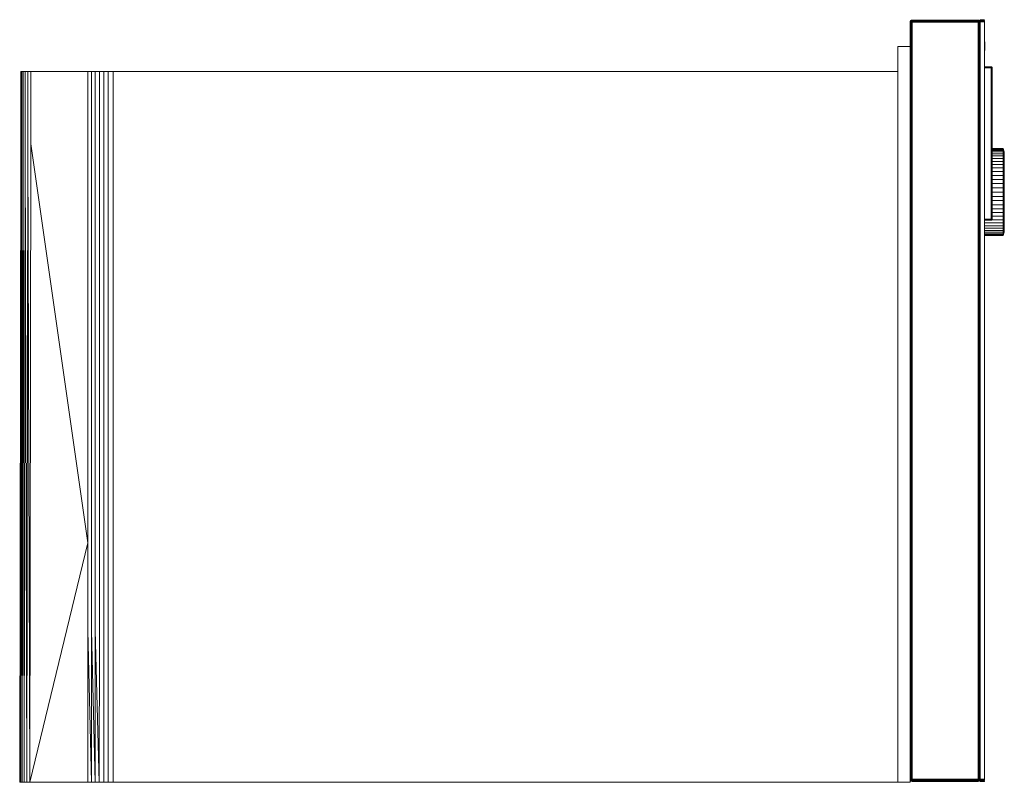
# Model space of a CAD drawing. Header units: millimetres. Extents: x 0 to 2546, y -589 to 456.
# Tile 4 of 4: x 1958 to 2546, y 0 to 456. Entities that reach past the tile are written whole.
import ezdxf

# ---------------------------------------------------------------- set-up
doc = ezdxf.new("R2010")
doc.units = ezdxf.units.MM
doc.layers.add('GM451720_dwg', color=8, linetype='Continuous', lineweight=9)

# ---------------------------------------------------------------- blocks, each defined once
blk = doc.blocks.new('GM451720_dwg-300031-Zachód')
at = {"color": 8, "lineweight": 9}
for p, q in [((532.23, 454.4), (532.31, 454.96)), ((532.31, 454.96), (532.23, 454.4)), ((532.23, 454.4), (532.39, 454.92)), ((532.23, 454.4), (532.39, 454.92)), ((532.23, 1.86), (532.23, 454.4)), ((532.23, 454.4), (532.31, 454.4)), ((532.31, 454.96), (532.55, 455.37)), ((532.55, 455.37), (532.31, 454.96)), ((532.31, 454.96), (532.59, 455.33)), ((532.31, 454.96), (532.59, 455.33)), ((532.39, 454.92), (532.31, 454.96)), ((532.31, 454.96), (532.39, 454.92)), ((532.31, 454.4), (532.39, 454.92)), ((532.39, 454.92), (532.31, 454.4)), ((532.31, 454.4), (532.59, 454.84)), ((532.31, 454.4), (532.59, 454.84)), ((532.31, 454.4), (532.55, 454.4)), ((532.31, 454.4), (532.31, 1.86)), ((532.39, 454.92), (532.59, 455.33)), ((532.59, 455.33), (532.39, 454.92)), ((532.39, 454.92), (532.71, 455.21)), ((532.39, 454.92), (532.71, 455.21)), ((532.59, 454.84), (532.39, 454.92)), ((532.39, 454.92), (532.59, 454.84)), ((532.95, 455.61), (532.55, 455.37)), ((532.55, 455.37), (532.95, 455.61)), ((532.55, 455.37), (532.59, 455.33)), ((532.59, 455.33), (532.55, 455.37)), ((532.59, 454.84), (532.55, 454.4)), ((532.55, 454.4), (532.59, 454.84)), ((532.55, 454.4), (532.95, 454.4)), ((532.55, 454.4), (532.55, 1.86)), ((532.95, 455.61), (532.59, 455.33)), ((532.95, 455.61), (532.59, 455.33)), ((532.99, 455.53), (532.59, 455.33)), ((532.59, 455.33), (532.99, 455.53)), ((532.59, 455.33), (532.71, 455.21)), ((532.71, 455.21), (532.59, 455.33)), ((532.71, 455.21), (532.59, 454.84)), ((532.59, 454.84), (532.71, 455.21)), ((532.59, 454.84), (532.99, 454.92)), ((532.99, 454.92), (532.59, 454.84)), ((532.95, 454.4), (532.59, 454.84)), ((532.95, 454.4), (532.59, 454.84)), ((532.99, 455.53), (532.71, 455.21)), ((532.99, 455.53), (532.71, 455.21)), ((533.07, 455.33), (532.71, 455.21)), ((533.07, 455.33), (532.71, 455.21)), ((532.99, 454.92), (532.71, 455.21)), ((532.99, 454.92), (532.71, 455.21)), ((533.52, 455.69), (532.95, 455.61)), ((532.95, 455.61), (533.52, 455.69)), ((532.99, 455.53), (532.95, 455.61)), ((532.95, 455.61), (532.99, 455.53)), ((532.95, 454.4), (532.99, 454.92)), ((532.99, 454.92), (532.95, 454.4)), ((532.95, 454.4), (533.52, 454.4)), ((532.95, 1.86), (532.95, 454.4)), ((533.52, 455.69), (532.99, 455.53)), ((533.52, 455.69), (532.99, 455.53)), ((533.52, 455.61), (532.99, 455.53)), ((532.99, 455.53), (533.52, 455.61)), ((533.07, 455.33), (532.99, 455.53)), ((532.99, 455.53), (533.07, 455.33)), ((532.99, 454.92), (533.07, 455.33)), ((533.07, 455.33), (532.99, 454.92)), ((532.99, 454.92), (533.52, 454.96)), ((533.52, 454.96), (532.99, 454.92)), ((533.52, 454.4), (532.99, 454.92)), ((533.52, 454.4), (532.99, 454.92)), ((533.52, 455.61), (533.07, 455.33)), ((533.52, 455.61), (533.07, 455.33)), ((533.52, 455.37), (533.07, 455.33)), ((533.52, 455.37), (533.07, 455.33)), ((533.52, 454.96), (533.07, 455.33)), ((533.52, 454.96), (533.07, 455.33)), ((533.52, 455.61), (533.52, 455.69)), ((533.52, 455.69), (533.52, 455.61)), ((533.52, 455.69), (572.93, 455.69)), ((572.93, 455.69), (533.52, 455.69)), ((533.52, 455.37), (533.52, 455.61)), ((572.93, 455.61), (533.52, 455.61)), ((533.52, 454.96), (533.52, 455.37)), ((572.93, 455.37), (533.52, 455.37)), ((533.52, 454.4), (533.52, 454.96)), ((533.52, 454.96), (572.93, 454.96)), ((533.52, 454.4), (572.93, 454.4)), ((533.52, 1.86), (533.52, 454.4)), ((572.93, 455.61), (572.93, 455.69)), ((572.93, 455.69), (573.46, 455.53)), ((572.93, 455.69), (573.5, 455.61)), ((573.5, 455.61), (572.93, 455.69)), ((572.93, 455.69), (573.46, 455.53)), ((572.93, 455.69), (572.93, 455.61)), ((572.93, 455.61), (573.38, 455.33)), ((572.93, 455.61), (573.46, 455.53)), ((573.46, 455.53), (572.93, 455.61)), ((572.93, 455.61), (573.38, 455.33)), ((572.93, 455.61), (572.93, 455.37)), ((573.38, 455.33), (572.93, 455.37)), ((572.93, 455.37), (572.93, 454.96)), ((573.38, 455.33), (572.93, 455.37)), ((572.93, 454.96), (573.38, 455.33)), ((572.93, 454.96), (573.38, 455.33)), ((572.93, 454.96), (573.46, 454.92)), ((572.93, 454.96), (572.93, 454.4)), ((573.46, 454.92), (572.93, 454.96)), ((572.93, 454.4), (573.46, 454.92)), ((572.93, 454.4), (573.46, 454.92)), ((572.93, 454.4), (573.5, 454.4)), ((572.93, 454.4), (572.93, 1.86)), ((573.38, 455.33), (573.46, 455.53)), ((573.46, 455.53), (573.38, 455.33)), ((573.74, 455.21), (573.38, 455.33)), ((573.38, 455.33), (573.46, 454.92)), ((573.74, 455.21), (573.38, 455.33)), ((573.46, 454.92), (573.38, 455.33)), ((573.46, 455.53), (573.5, 455.61)), ((573.5, 455.61), (573.46, 455.53)), ((573.46, 455.53), (573.74, 455.21)), ((573.46, 455.53), (573.86, 455.33)), ((573.86, 455.33), (573.46, 455.53)), ((573.46, 455.53), (573.74, 455.21)), ((573.46, 454.92), (573.74, 455.21)), ((573.46, 454.92), (573.74, 455.21)), ((573.46, 454.92), (573.86, 454.84)), ((573.46, 454.92), (573.5, 454.4)), ((573.86, 454.84), (573.46, 454.92)), ((573.5, 454.4), (573.46, 454.92)), ((573.5, 455.61), (573.86, 455.33)), ((573.5, 455.61), (573.9, 455.37)), ((573.9, 455.37), (573.5, 455.61)), ((573.5, 455.61), (573.86, 455.33)), ((573.5, 454.4), (573.86, 454.84)), ((573.5, 454.4), (573.86, 454.84)), ((573.5, 454.4), (573.9, 454.4)), ((573.5, 454.4), (573.5, 1.86)), ((573.86, 455.33), (573.74, 455.21)), ((573.74, 455.21), (573.86, 455.33)), ((573.74, 455.21), (573.86, 454.84)), ((574.06, 454.92), (573.74, 455.21)), ((574.06, 454.92), (573.74, 455.21)), ((573.86, 454.84), (573.74, 455.21)), ((573.9, 455.37), (573.86, 455.33)), ((573.86, 455.33), (573.9, 455.37)), ((574.06, 454.92), (573.86, 455.33)), ((574.14, 454.96), (573.86, 455.33)), ((573.86, 455.33), (574.06, 454.92)), ((574.14, 454.96), (573.86, 455.33)), ((573.86, 454.84), (574.06, 454.92)), ((574.06, 454.92), (573.86, 454.84)), ((573.86, 454.84), (573.9, 454.4)), ((574.14, 454.4), (573.86, 454.84)), ((574.14, 454.4), (573.86, 454.84)), ((573.9, 454.4), (573.86, 454.84)), ((574.14, 454.96), (573.9, 455.37)), ((573.9, 455.37), (574.14, 454.96)), ((573.9, 454.4), (574.14, 454.4)), ((573.9, 454.4), (573.9, 1.86)), ((574.06, 454.92), (574.14, 454.96)), ((574.14, 454.96), (574.06, 454.92)), ((574.14, 454.4), (574.06, 454.92)), ((574.23, 454.4), (574.06, 454.92)), ((574.06, 454.92), (574.14, 454.4)), ((574.23, 454.4), (574.06, 454.92)), ((574.14, 1.86), (574.14, 454.4)), ((574.23, 454.4), (574.14, 454.96)), ((574.14, 454.96), (574.23, 454.4)), ((574.14, 454.4), (574.23, 454.4)), ((574.2, 455.95), (576.68, 455.95)), ((574.2, 455.94), (574.2, 455.95)), ((576.68, 455.95), (574.2, 455.95)), ((574.2, 455.95), (574.2, 455.94)), ((574.2, 455.94), (576.68, 455.94)), ((574.2, 455.91), (574.2, 455.94)), ((576.68, 455.94), (574.2, 455.94)), ((574.2, 455.94), (574.2, 455.91)), ((574.2, 455.91), (576.68, 455.91)), ((574.2, 455.86), (574.2, 455.91)), ((576.68, 455.91), (574.2, 455.91)), ((574.2, 455.91), (574.2, 455.86)), ((574.2, 455.86), (576.68, 455.86)), ((574.2, 455.8), (574.2, 455.86)), ((576.68, 455.86), (574.2, 455.86)), ((574.2, 455.86), (574.2, 455.8)), ((576.68, 455.76), (574.2, 455.76)), ((576.68, 455.76), (574.2, 455.76)), ((576.68, 455.44), (574.2, 455.44)), ((576.68, 455.44), (574.2, 455.44)), ((574.2, 455.21), (574.2, 455.37)), ((574.2, 455.37), (574.2, 455.21)), ((576.68, 455.21), (574.2, 455.21)), ((574.2, 455.04), (574.2, 455.21)), ((574.2, 455.21), (576.68, 455.21)), ((574.2, 455.21), (574.2, 455.04)), ((576.68, 455.04), (574.2, 455.04)), ((574.2, 454.85), (574.2, 455.04)), ((574.2, 455.04), (576.68, 455.04)), ((574.2, 455.04), (574.2, 454.85)), ((576.68, 454.85), (574.2, 454.85)), ((574.2, 454.65), (574.2, 454.85)), ((574.2, 454.85), (576.68, 454.85)), ((574.2, 454.85), (574.2, 454.65)), ((574.2, 454.65), (576.68, 454.65)), ((574.2, 454.65), (574.2, 1.86)), ((576.68, 455.95), (576.68, 455.94)), ((576.68, 455.94), (576.68, 455.95)), ((576.68, 455.94), (576.68, 455.91)), ((576.68, 455.91), (576.68, 455.94)), ((576.68, 455.91), (576.68, 455.86)), ((576.68, 455.86), (576.68, 455.91)), ((576.68, 455.86), (576.68, 455.8)), ((576.68, 455.8), (576.68, 455.86)), ((576.68, 455.37), (576.68, 455.21)), ((576.68, 455.21), (576.68, 455.37)), ((576.68, 455.21), (576.68, 455.04)), ((576.68, 455.04), (576.68, 455.21)), ((576.68, 455.04), (576.68, 454.85)), ((576.68, 454.85), (576.68, 455.04)), ((576.68, 454.85), (576.68, 454.65)), ((576.68, 454.65), (576.68, 454.85)), ((576.68, 454.65), (576.68, 1.86)), ((576.84, 442.6), (576.84, 442.63)), ((576.84, 442.5), (576.84, 442.6)), ((576.84, 442.35), (576.84, 442.5)), ((576.84, 442.13), (576.84, 442.35)), ((576.84, 438.05), (576.84, 442.13)), ((576.8, 437.55), (576.67, 437.55)), ((576.8, 18.48), (576.8, 437.55)), ((576.84, 437.55), (576.8, 437.55)), ((576.84, 437.84), (576.84, 438.05)), ((576.84, 437.68), (576.84, 437.84)), ((576.84, 437.59), (576.84, 437.68)), ((576.84, 437.55), (576.84, 437.59)), ((576.68, 427.78), (580.69, 427.78)), ((580.69, 427.78), (576.68, 427.78)), ((576.68, 427.74), (580.69, 427.74)), ((580.69, 427.74), (576.68, 427.74)), ((580.69, 427.62), (576.68, 427.62)), ((580.69, 427.62), (576.68, 427.62)), ((576.68, 427.41), (580.69, 427.41)), ((580.69, 427.41), (576.68, 427.41)), ((576.68, 427.12), (580.69, 427.12)), ((580.69, 427.78), (580.69, 427.74)), ((580.69, 427.78), (580.98, 427.74)), ((580.98, 427.74), (580.69, 427.78)), ((580.69, 427.74), (580.69, 427.78)), ((580.69, 427.78), (580.96, 427.7)), ((580.69, 427.78), (580.96, 427.7)), ((580.69, 427.74), (580.69, 427.62)), ((580.69, 427.62), (580.69, 427.74)), ((580.69, 427.74), (580.92, 427.6)), ((580.69, 427.74), (580.96, 427.7)), ((580.96, 427.7), (580.69, 427.74)), ((580.69, 427.74), (580.92, 427.6)), ((580.69, 427.41), (580.69, 427.62)), ((580.69, 427.62), (580.69, 427.41)), ((580.92, 427.6), (580.69, 427.62)), ((580.92, 427.6), (580.69, 427.62)), ((580.69, 427.41), (580.92, 427.6)), ((580.69, 427.41), (580.92, 427.6)), ((580.69, 427.12), (580.69, 427.41)), ((580.69, 427.41), (580.69, 427.12)), ((580.69, 427.41), (580.96, 427.39)), ((580.96, 427.39), (580.69, 427.41)), ((580.69, 427.12), (580.96, 427.39)), ((580.69, 427.12), (580.96, 427.39)), ((580.69, 427.12), (580.69, 336.69)), ((580.98, 427.12), (580.69, 427.12)), ((580.92, 427.6), (580.96, 427.7)), ((580.96, 427.7), (580.92, 427.6)), ((581.1, 427.54), (580.92, 427.6)), ((580.92, 427.6), (580.96, 427.39)), ((581.1, 427.54), (580.92, 427.6)), ((580.96, 427.39), (580.92, 427.6)), ((580.96, 427.7), (580.98, 427.74)), ((580.98, 427.74), (580.96, 427.7)), ((580.96, 427.7), (581.1, 427.54)), ((580.96, 427.7), (581.17, 427.6)), ((581.17, 427.6), (580.96, 427.7)), ((580.96, 427.7), (581.1, 427.54)), ((580.96, 427.39), (581.1, 427.54)), ((580.96, 427.39), (581.1, 427.54)), ((580.96, 427.39), (581.17, 427.35)), ((580.96, 427.39), (580.98, 427.12)), ((581.17, 427.35), (580.96, 427.39)), ((580.98, 427.12), (580.96, 427.39)), ((580.98, 427.74), (581.19, 427.62)), ((581.19, 427.62), (580.98, 427.74)), ((580.98, 427.74), (581.17, 427.6)), ((580.98, 427.74), (581.17, 427.6)), ((580.98, 427.12), (581.17, 427.35)), ((580.98, 427.12), (581.17, 427.35)), ((580.98, 427.12), (580.98, 336.69)), ((581.19, 427.12), (580.98, 427.12)), ((581.17, 427.6), (581.1, 427.54)), ((581.1, 427.54), (581.17, 427.6)), ((581.17, 427.35), (581.1, 427.54)), ((581.1, 427.54), (581.17, 427.35)), ((581.27, 427.39), (581.1, 427.54)), ((581.27, 427.39), (581.1, 427.54)), ((581.19, 427.62), (581.17, 427.6)), ((581.17, 427.6), (581.19, 427.62)), ((581.27, 427.39), (581.17, 427.6)), ((581.31, 427.41), (581.17, 427.6)), ((581.17, 427.6), (581.27, 427.39)), ((581.31, 427.41), (581.17, 427.6)), ((581.17, 427.35), (581.27, 427.39)), ((581.27, 427.39), (581.17, 427.35)), ((581.19, 427.12), (581.17, 427.35)), ((581.17, 427.35), (581.19, 427.12)), ((581.31, 427.12), (581.17, 427.35)), ((581.31, 427.12), (581.17, 427.35)), ((581.31, 427.41), (581.19, 427.62)), ((581.19, 427.62), (581.31, 427.41)), ((581.19, 336.69), (581.19, 427.12)), ((581.31, 427.12), (581.19, 427.12)), ((581.27, 427.39), (581.31, 427.41)), ((581.31, 427.41), (581.27, 427.39)), ((581.31, 427.12), (581.27, 427.39)), ((581.35, 427.12), (581.27, 427.39)), ((581.27, 427.39), (581.31, 427.12)), ((581.35, 427.12), (581.27, 427.39)), ((581.35, 427.12), (581.31, 427.41)), ((581.31, 427.41), (581.35, 427.12)), ((581.31, 336.69), (581.31, 427.12)), ((581.35, 427.12), (581.31, 427.12)), ((581.31, 427.12), (581.35, 427.12)), ((587.83, 378.85), (580.69, 378.85)), ((587.83, 378.73), (580.69, 378.73)), ((587.83, 378.73), (580.69, 378.73)), ((587.83, 378.35), (580.69, 378.35)), ((587.83, 377.73), (580.69, 377.73)), ((587.83, 376.87), (580.69, 376.87)), ((587.83, 378.85), (587.83, 378.73)), ((588.57, 376.85), (587.83, 378.85)), ((587.83, 378.73), (587.83, 378.85)), ((587.83, 378.73), (587.83, 378.35)), ((588.57, 376.73), (587.83, 378.73)), ((588.57, 376.73), (587.83, 378.73)), ((587.83, 378.35), (587.83, 378.73)), ((587.83, 378.35), (587.83, 377.73)), ((588.57, 376.39), (587.83, 378.35)), ((588.57, 376.39), (587.83, 378.35)), ((587.83, 377.73), (587.83, 376.87)), ((588.57, 375.82), (587.83, 377.73)), ((588.57, 375.82), (587.83, 377.73)), ((587.83, 376.87), (587.83, 375.78)), ((588.57, 375.02), (587.83, 376.87)), ((588.57, 375.02), (587.83, 376.87)), ((588.57, 376.73), (588.57, 376.85)), ((588.57, 376.85), (588.57, 376.73)), ((588.57, 376.39), (588.57, 376.73)), ((588.57, 376.73), (588.57, 376.39)), ((587.83, 375.78), (580.69, 375.78)), ((587.83, 374.47), (580.69, 374.47)), ((587.83, 372.95), (580.69, 372.95)), ((587.83, 371.24), (580.69, 371.24)), ((587.83, 375.78), (587.83, 374.47)), ((588.57, 374.02), (587.83, 375.78)), ((588.57, 374.02), (587.83, 375.78)), ((588.57, 372.81), (587.83, 374.47)), ((587.83, 374.47), (587.83, 372.95)), ((588.57, 372.81), (587.83, 374.47)), ((587.83, 372.95), (587.83, 371.24)), ((588.57, 371.4), (587.83, 372.95)), ((588.57, 371.4), (587.83, 372.95)), ((587.83, 371.24), (587.83, 369.35)), ((588.57, 369.82), (587.83, 371.24)), ((588.57, 369.82), (587.83, 371.24)), ((588.57, 375.82), (588.57, 376.39)), ((588.57, 376.39), (588.57, 375.82)), ((588.57, 375.02), (588.57, 375.82)), ((588.57, 375.82), (588.57, 375.02)), ((588.57, 374.02), (588.57, 375.02)), ((588.57, 375.02), (588.57, 374.02)), ((588.57, 372.81), (588.57, 374.02)), ((588.57, 374.02), (588.57, 372.81)), ((588.57, 371.4), (588.57, 372.81)), ((588.57, 372.81), (588.57, 371.4)), ((588.57, 369.82), (588.57, 371.4)), ((588.57, 371.4), (588.57, 369.82)), ((587.83, 369.35), (580.69, 369.35)), ((587.83, 367.3), (580.69, 367.3)), ((587.83, 365.11), (580.69, 365.11)), ((588.57, 368.08), (587.83, 369.35)), ((587.83, 369.35), (587.83, 367.3)), ((588.57, 368.08), (587.83, 369.35)), ((587.83, 367.3), (587.83, 365.11)), ((588.57, 366.19), (587.83, 367.3)), ((588.57, 366.19), (587.83, 367.3)), ((587.83, 365.11), (587.83, 362.8)), ((588.57, 364.17), (587.83, 365.11)), ((588.57, 364.17), (587.83, 365.11)), ((588.57, 368.08), (588.57, 369.82)), ((588.57, 369.82), (588.57, 368.08)), ((588.57, 366.19), (588.57, 368.08)), ((588.57, 368.08), (588.57, 366.19)), ((588.57, 364.17), (588.57, 366.19)), ((588.57, 366.19), (588.57, 364.17)), ((587.83, 362.8), (580.69, 362.8)), ((587.83, 360.4), (580.69, 360.4)), ((587.83, 362.8), (587.83, 360.4)), ((588.57, 362.04), (587.83, 362.8)), ((588.57, 362.04), (587.83, 362.8)), ((587.83, 360.4), (587.83, 357.93)), ((588.57, 359.82), (587.83, 360.4)), ((588.57, 359.82), (587.83, 360.4)), ((588.57, 362.04), (588.57, 364.17)), ((588.57, 364.17), (588.57, 362.04)), ((588.57, 359.82), (588.57, 362.04)), ((588.57, 362.04), (588.57, 359.82)), ((588.57, 357.53), (588.57, 359.82)), ((588.57, 359.82), (588.57, 357.53)), ((587.83, 357.93), (580.69, 357.93)), ((587.83, 355.4), (580.69, 355.4)), ((587.83, 357.93), (587.83, 355.4)), ((588.57, 357.53), (587.83, 357.93)), ((588.57, 357.53), (587.83, 357.93)), ((587.83, 355.4), (587.83, 352.85)), ((588.57, 355.2), (587.83, 355.4)), ((588.57, 355.2), (587.83, 355.4)), ((588.57, 355.2), (588.57, 357.53)), ((588.57, 357.53), (588.57, 355.2)), ((588.57, 352.85), (588.57, 355.2)), ((588.57, 355.2), (588.57, 352.85)), ((587.83, 352.85), (580.98, 352.85)), ((587.83, 350.3), (580.98, 350.3)), ((587.83, 347.78), (580.98, 347.78)), ((587.83, 352.85), (588.57, 352.85)), ((587.83, 352.85), (587.83, 350.3)), ((588.57, 352.85), (587.83, 352.85)), ((588.57, 350.5), (587.83, 350.3)), ((588.57, 350.5), (587.83, 350.3)), ((587.83, 350.3), (587.83, 347.78)), ((588.57, 348.17), (587.83, 347.78)), ((588.57, 348.17), (587.83, 347.78)), ((587.83, 347.78), (587.83, 345.31)), ((588.57, 352.85), (588.57, 350.5)), ((588.57, 350.5), (588.57, 352.85)), ((588.57, 350.5), (588.57, 348.17)), ((588.57, 348.17), (588.57, 350.5)), ((588.57, 348.17), (588.57, 345.89)), ((588.57, 345.89), (588.57, 348.17)), ((587.83, 345.31), (580.98, 345.31)), ((587.83, 342.9), (580.98, 342.9)), ((588.57, 345.89), (587.83, 345.31)), ((588.57, 345.89), (587.83, 345.31)), ((587.83, 345.31), (587.83, 342.9)), ((588.57, 343.67), (587.83, 342.9)), ((588.57, 343.67), (587.83, 342.9)), ((587.83, 342.9), (587.83, 340.6)), ((588.57, 341.54), (587.83, 340.6)), ((588.57, 341.54), (587.83, 340.6)), ((588.57, 345.89), (588.57, 343.67)), ((588.57, 343.67), (588.57, 345.89)), ((588.57, 343.67), (588.57, 341.54)), ((588.57, 341.54), (588.57, 343.67)), ((588.57, 341.54), (588.57, 339.52)), ((588.57, 339.52), (588.57, 341.54)), ((580.69, 336.69), (576.68, 336.69)), ((580.69, 336.4), (576.68, 336.4)), ((587.83, 336.36), (576.68, 336.36)), ((576.68, 336.19), (580.69, 336.19)), ((576.68, 336.07), (580.69, 336.07)), ((576.68, 336.03), (580.69, 336.03)), ((580.69, 336.69), (580.98, 336.69)), ((580.69, 336.4), (580.69, 336.69)), ((580.69, 336.69), (580.96, 336.42)), ((580.96, 336.42), (580.69, 336.4)), ((580.69, 336.19), (580.69, 336.4)), ((580.69, 336.4), (580.92, 336.21)), ((580.69, 336.19), (580.92, 336.21)), ((580.69, 336.07), (580.92, 336.21)), ((580.69, 336.07), (580.69, 336.19)), ((580.69, 336.07), (580.96, 336.11)), ((580.69, 336.03), (580.96, 336.11)), ((580.69, 336.03), (580.69, 336.07)), ((580.98, 336.07), (580.69, 336.03)), ((580.96, 336.42), (580.92, 336.21)), ((580.92, 336.21), (581.1, 336.27)), ((580.92, 336.21), (580.96, 336.11)), ((580.98, 336.69), (580.96, 336.42)), ((581.17, 336.46), (580.96, 336.42)), ((580.96, 336.42), (581.1, 336.27)), ((580.96, 336.11), (581.1, 336.27)), ((580.96, 336.11), (581.17, 336.21)), ((580.96, 336.11), (580.98, 336.07)), ((587.83, 340.6), (580.98, 340.6)), ((587.83, 338.41), (580.98, 338.41)), ((580.98, 336.69), (581.19, 336.69)), ((580.98, 336.69), (581.17, 336.46)), ((580.98, 336.07), (581.17, 336.21)), ((581.19, 336.19), (580.98, 336.07)), ((581.1, 336.27), (581.17, 336.46)), ((581.27, 336.42), (581.1, 336.27)), ((581.17, 336.21), (581.1, 336.27)), ((581.17, 336.46), (581.19, 336.69)), ((581.31, 336.69), (581.17, 336.46)), ((581.27, 336.42), (581.17, 336.46)), ((581.17, 336.21), (581.27, 336.42)), ((581.31, 336.4), (581.17, 336.21)), ((581.19, 336.19), (581.17, 336.21)), ((581.19, 336.69), (581.31, 336.69)), ((581.31, 336.4), (581.19, 336.19)), ((581.27, 336.42), (581.31, 336.69)), ((581.35, 336.69), (581.27, 336.42)), ((581.31, 336.4), (581.27, 336.42)), ((581.31, 336.69), (581.35, 336.69)), ((581.35, 336.69), (581.31, 336.4)), ((587.83, 340.6), (587.83, 338.41)), ((588.57, 339.52), (587.83, 338.41)), ((588.57, 339.52), (587.83, 338.41)), ((587.83, 338.41), (587.83, 336.36)), ((588.57, 337.63), (587.83, 336.36)), ((588.57, 337.63), (587.83, 336.36)), ((587.83, 336.36), (587.83, 334.47)), ((588.57, 335.88), (587.83, 334.47)), ((588.57, 335.88), (587.83, 334.47)), ((588.57, 339.52), (588.57, 337.63)), ((588.57, 337.63), (588.57, 339.52)), ((588.57, 337.63), (588.57, 335.88)), ((588.57, 335.88), (588.57, 337.63)), ((588.57, 335.88), (588.57, 334.3)), ((588.57, 334.3), (588.57, 335.88)), ((587.83, 334.47), (576.68, 334.47)), ((587.83, 332.75), (576.68, 332.75)), ((587.83, 331.23), (576.68, 331.23)), ((587.83, 329.92), (576.68, 329.92)), ((587.83, 334.47), (587.83, 332.75)), ((588.57, 334.3), (587.83, 332.75)), ((588.57, 334.3), (587.83, 332.75)), ((588.57, 332.9), (587.83, 331.23)), ((588.57, 332.9), (587.83, 331.23)), ((587.83, 332.75), (587.83, 331.23)), ((588.57, 331.69), (587.83, 329.92)), ((588.57, 331.69), (587.83, 329.92)), ((587.83, 331.23), (587.83, 329.92)), ((588.57, 330.68), (587.83, 328.83)), ((588.57, 330.68), (587.83, 328.83)), ((587.83, 329.92), (587.83, 328.83)), ((588.57, 329.89), (587.83, 327.97)), ((588.57, 329.89), (587.83, 327.97)), ((588.57, 334.3), (588.57, 332.9)), ((588.57, 332.9), (588.57, 334.3)), ((588.57, 332.9), (588.57, 331.69)), ((588.57, 331.69), (588.57, 332.9)), ((588.57, 331.69), (588.57, 330.68)), ((588.57, 330.68), (588.57, 331.69)), ((588.57, 330.68), (588.57, 329.89)), ((588.57, 329.89), (588.57, 330.68)), ((588.57, 329.89), (588.57, 329.32)), ((588.57, 329.32), (588.57, 329.89)), ((587.83, 328.83), (576.68, 328.83)), ((587.83, 327.97), (576.68, 327.97)), ((587.83, 327.35), (576.68, 327.35)), ((587.83, 326.98), (576.68, 326.98)), ((587.83, 326.98), (576.68, 326.98)), ((587.83, 326.85), (576.68, 326.85)), ((588.57, 329.32), (587.83, 327.35)), ((588.57, 329.32), (587.83, 327.35)), ((588.57, 328.97), (587.83, 326.98)), ((588.57, 328.97), (587.83, 326.98)), ((588.57, 328.86), (587.83, 326.85)), ((587.83, 328.83), (587.83, 327.97)), ((587.83, 327.97), (587.83, 327.35)), ((587.83, 326.98), (587.83, 327.35)), ((587.83, 327.35), (587.83, 326.98)), ((587.83, 326.85), (587.83, 326.98)), ((587.83, 326.98), (587.83, 326.85)), ((588.57, 329.32), (588.57, 328.97)), ((588.57, 328.97), (588.57, 329.32)), ((588.57, 328.97), (588.57, 328.86)), ((588.57, 328.86), (588.57, 328.97)), ((576.79, 14.42), (576.79, 18.35)), ((532.23, 1.86), (532.39, 1.33)), ((532.31, 1.86), (532.23, 1.86)), ((532.23, 1.86), (532.39, 1.33)), ((532.23, 1.86), (532.31, 1.29)), ((532.39, 1.33), (532.31, 1.86)), ((532.31, 1.86), (532.59, 1.41)), ((532.55, 1.86), (532.31, 1.86)), ((532.31, 1.86), (532.59, 1.41)), ((532.31, 1.86), (532.39, 1.33)), ((532.31, 1.29), (532.39, 1.33)), ((532.39, 1.33), (532.31, 1.29)), ((532.55, 0.89), (532.31, 1.29)), ((532.31, 1.29), (532.59, 0.93)), ((532.31, 1.29), (532.59, 0.93)), ((532.31, 1.29), (532.55, 0.89)), ((532.39, 1.33), (532.59, 1.41)), ((532.59, 1.41), (532.39, 1.33)), ((532.59, 0.93), (532.39, 1.33)), ((532.39, 1.33), (532.71, 1.05)), ((532.39, 1.33), (532.71, 1.05)), ((532.39, 1.33), (532.59, 0.93)), ((532.95, 1.86), (532.55, 1.86)), ((532.55, 1.86), (532.59, 1.41)), ((532.59, 1.41), (532.55, 1.86)), ((532.55, 0.89), (532.59, 0.93)), ((532.59, 0.93), (532.55, 0.89)), ((532.95, 0.64), (532.55, 0.89)), ((532.55, 0.89), (532.95, 0.64)), ((532.95, 1.86), (532.59, 1.41)), ((532.95, 1.86), (532.59, 1.41)), ((532.99, 1.33), (532.59, 1.41)), ((532.59, 1.41), (532.71, 1.05)), ((532.71, 1.05), (532.59, 1.41)), ((532.59, 1.41), (532.99, 1.33)), ((532.59, 0.93), (532.71, 1.05)), ((532.71, 1.05), (532.59, 0.93)), ((532.99, 0.73), (532.59, 0.93)), ((532.95, 0.64), (532.59, 0.93)), ((532.59, 0.93), (532.99, 0.73)), ((532.95, 0.64), (532.59, 0.93)), ((532.99, 1.33), (532.71, 1.05)), ((532.99, 1.33), (532.71, 1.05)), ((532.71, 1.05), (533.07, 0.93)), ((533.07, 0.93), (532.71, 1.05)), ((532.99, 0.73), (532.71, 1.05)), ((532.99, 0.73), (532.71, 1.05)), ((532.99, 1.33), (532.95, 1.86)), ((533.52, 1.86), (532.95, 1.86)), ((532.95, 1.86), (532.99, 1.33)), ((532.99, 0.73), (532.95, 0.64)), ((532.95, 0.64), (532.99, 0.73)), ((533.52, 0.56), (532.95, 0.64)), ((532.95, 0.64), (533.52, 0.56)), ((533.52, 1.86), (532.99, 1.33)), ((533.52, 1.86), (532.99, 1.33)), ((533.07, 0.93), (532.99, 1.33)), ((533.52, 1.29), (532.99, 1.33)), ((532.99, 1.33), (533.07, 0.93)), ((532.99, 1.33), (533.52, 1.29)), ((533.07, 0.93), (532.99, 0.73)), ((532.99, 0.73), (533.07, 0.93)), ((533.52, 0.64), (532.99, 0.73)), ((533.52, 0.56), (532.99, 0.73)), ((532.99, 0.73), (533.52, 0.64)), ((533.52, 0.56), (532.99, 0.73)), ((533.52, 1.29), (533.07, 0.93)), ((533.52, 1.29), (533.07, 0.93)), ((533.07, 0.93), (533.52, 0.89)), ((533.52, 0.89), (533.07, 0.93)), ((533.52, 0.64), (533.07, 0.93)), ((533.52, 0.64), (533.07, 0.93)), ((533.52, 1.29), (533.52, 1.86)), ((572.93, 1.86), (533.52, 1.86)), ((533.52, 0.89), (533.52, 1.29)), ((572.93, 1.29), (533.52, 1.29)), ((533.52, 0.64), (533.52, 0.89)), ((533.52, 0.89), (572.93, 0.89)), ((533.52, 0.64), (533.52, 0.56)), ((533.52, 0.56), (533.52, 0.64)), ((533.52, 0.64), (572.93, 0.64)), ((533.52, 0.56), (572.93, 0.56)), ((572.93, 0.56), (533.52, 0.56)), ((573.5, 1.86), (572.93, 1.86)), ((572.93, 1.86), (573.46, 1.33)), ((572.93, 1.86), (572.93, 1.29)), ((572.93, 1.86), (573.46, 1.33)), ((573.46, 1.33), (572.93, 1.29)), ((572.93, 1.29), (573.46, 1.33)), ((572.93, 1.29), (573.38, 0.93)), ((572.93, 1.29), (572.93, 0.89)), ((572.93, 1.29), (573.38, 0.93)), ((572.93, 0.89), (573.38, 0.93)), ((573.38, 0.93), (572.93, 0.89)), ((572.93, 0.64), (573.38, 0.93)), ((572.93, 0.64), (573.38, 0.93)), ((572.93, 0.89), (572.93, 0.64)), ((572.93, 0.64), (573.46, 0.73)), ((572.93, 0.56), (573.46, 0.73)), ((573.46, 0.73), (572.93, 0.64)), ((572.93, 0.56), (573.46, 0.73)), ((572.93, 0.64), (572.93, 0.56)), ((572.93, 0.56), (573.5, 0.64)), ((573.5, 0.64), (572.93, 0.56)), ((572.93, 0.56), (572.93, 0.64)), ((573.46, 1.33), (573.38, 0.93)), ((573.38, 0.93), (573.46, 1.33)), ((573.38, 0.93), (573.74, 1.05)), ((573.74, 1.05), (573.38, 0.93)), ((573.38, 0.93), (573.46, 0.73)), ((573.46, 0.73), (573.38, 0.93)), ((573.5, 1.86), (573.46, 1.33)), ((573.46, 1.33), (573.5, 1.86)), ((573.86, 1.41), (573.46, 1.33)), ((573.46, 1.33), (573.86, 1.41)), ((573.46, 1.33), (573.74, 1.05)), ((573.46, 1.33), (573.74, 1.05)), ((573.46, 0.73), (573.74, 1.05)), ((573.46, 0.73), (573.74, 1.05)), ((573.46, 0.73), (573.86, 0.93)), ((573.86, 0.93), (573.46, 0.73)), ((573.46, 0.73), (573.5, 0.64)), ((573.5, 0.64), (573.46, 0.73)), ((573.9, 1.86), (573.5, 1.86)), ((573.5, 1.86), (573.86, 1.41)), ((573.5, 1.86), (573.86, 1.41)), ((573.5, 0.64), (573.86, 0.93)), ((573.5, 0.64), (573.86, 0.93)), ((573.5, 0.64), (573.9, 0.89)), ((573.9, 0.89), (573.5, 0.64)), ((573.86, 1.41), (573.74, 1.05)), ((573.74, 1.05), (573.86, 1.41)), ((574.06, 1.33), (573.74, 1.05)), ((574.06, 1.33), (573.74, 1.05)), ((573.74, 1.05), (573.86, 0.93)), ((573.86, 0.93), (573.74, 1.05)), ((574.14, 1.86), (573.86, 1.41)), ((573.9, 1.86), (573.86, 1.41)), ((573.86, 1.41), (573.9, 1.86)), ((574.14, 1.86), (573.86, 1.41)), ((574.06, 1.33), (573.86, 1.41)), ((573.86, 1.41), (574.06, 1.33)), ((573.86, 0.93), (574.06, 1.33)), ((574.06, 1.33), (573.86, 0.93)), ((574.14, 1.29), (573.86, 0.93)), ((574.14, 1.29), (573.86, 0.93)), ((573.86, 0.93), (573.9, 0.89)), ((573.9, 0.89), (573.86, 0.93)), ((574.14, 1.86), (573.9, 1.86)), ((573.9, 0.89), (574.14, 1.29)), ((574.14, 1.29), (573.9, 0.89)), ((574.06, 1.33), (574.14, 1.86)), ((574.23, 1.86), (574.06, 1.33)), ((574.14, 1.86), (574.06, 1.33)), ((574.23, 1.86), (574.06, 1.33)), ((574.14, 1.29), (574.06, 1.33)), ((574.06, 1.33), (574.14, 1.29)), ((574.14, 1.29), (574.23, 1.86)), ((574.23, 1.86), (574.14, 1.86)), ((574.23, 1.86), (574.14, 1.29)), ((574.2, 1.66), (574.2, 1.86)), ((576.68, 1.86), (574.2, 1.86)), ((574.2, 1.86), (574.2, 1.66)), ((574.2, 1.66), (576.68, 1.66)), ((574.2, 1.47), (574.2, 1.66)), ((576.68, 1.66), (574.2, 1.66)), ((574.2, 1.66), (574.2, 1.47)), ((574.2, 1.47), (576.68, 1.47)), ((574.2, 1.3), (574.2, 1.47)), ((576.68, 1.47), (574.2, 1.47)), ((574.2, 1.47), (574.2, 1.3)), ((574.2, 1.3), (576.68, 1.3)), ((574.2, 1.14), (574.2, 1.3)), ((576.68, 1.3), (574.2, 1.3)), ((574.2, 1.3), (574.2, 1.14)), ((574.2, 1.07), (576.68, 1.07)), ((576.68, 1.07), (574.2, 1.07)), ((576.68, 0.75), (574.2, 0.75)), ((574.2, 0.75), (576.68, 0.75)), ((574.2, 0.71), (574.2, 0.65)), ((574.2, 0.65), (574.2, 0.71)), ((574.2, 0.65), (576.68, 0.65)), ((574.2, 0.65), (574.2, 0.6)), ((576.68, 0.65), (574.2, 0.65)), ((574.2, 0.6), (574.2, 0.65)), ((574.2, 0.6), (576.68, 0.6)), ((574.2, 0.6), (574.2, 0.57)), ((576.68, 0.6), (574.2, 0.6)), ((574.2, 0.57), (574.2, 0.6)), ((574.2, 0.57), (576.68, 0.57)), ((574.2, 0.57), (574.2, 0.56)), ((576.68, 0.57), (574.2, 0.57)), ((574.2, 0.56), (574.2, 0.57)), ((574.2, 0.56), (576.68, 0.56)), ((576.68, 0.56), (574.2, 0.56)), ((576.68, 1.86), (576.68, 1.66)), ((576.68, 1.66), (576.68, 1.86)), ((576.68, 1.66), (576.68, 1.47)), ((576.68, 1.47), (576.68, 1.66)), ((576.68, 1.47), (576.68, 1.3)), ((576.68, 1.3), (576.68, 1.47)), ((576.68, 1.3), (576.68, 1.14)), ((576.68, 1.14), (576.68, 1.3)), ((576.68, 0.65), (576.68, 0.71)), ((576.68, 0.71), (576.68, 0.65)), ((576.68, 0.6), (576.68, 0.65)), ((576.68, 0.65), (576.68, 0.6)), ((576.68, 0.57), (576.68, 0.6)), ((576.68, 0.6), (576.68, 0.57)), ((576.68, 0.56), (576.68, 0.57)), ((576.68, 0.57), (576.68, 0.56))]:
    blk.add_line(p, q, dxfattribs=at)
at = {"color": 18, "lineweight": 9}
for p, q in [((524.86, 390.57), (524.86, 439.84)), ((532.24, 439.84), (524.86, 439.84)), ((0.53, 425.04), (0.53, 381.66)), ((0.7, 425.04), (0.53, 425.04)), ((1.2, 425.04), (0.7, 425.04)), ((0.7, 425.04), (0.7, 381.66)), ((2.05, 425.04), (1.2, 425.04)), ((1.2, 425.04), (1.2, 381.66)), ((2.05, 425.04), (2.05, 381.66)), ((3.23, 425.04), (2.05, 425.04)), ((3.23, 381.66), (3.23, 425.04)), ((4.75, 425.04), (3.23, 425.04)), ((4.76, 381.66), (4.75, 425.04)), ((6.61, 425.04), (4.75, 425.04)), ((6.62, 381.66), (6.61, 425.04)), ((40.74, 425.04), (6.61, 425.04)), ((40.74, 425.04), (40.73, 381.66)), ((42.85, 425.04), (40.74, 425.04)), ((42.85, 425.04), (42.84, 381.66)), ((45.12, 425.04), (42.85, 425.04)), ((45.12, 425.04), (45.11, 381.66)), ((47.55, 425.04), (45.12, 425.04)), ((47.55, 425.04), (47.55, 381.66)), ((50.15, 425.04), (47.55, 425.04)), ((50.14, 381.66), (50.15, 425.04)), ((52.9, 425.04), (50.15, 425.04)), ((52.9, 381.66), (52.9, 425.04)), ((55.82, 425.04), (52.9, 425.04)), ((55.82, 381.66), (55.82, 425.04)), ((55.82, 425.04), (84.18, 425.04)), ((524.86, 425.04), (84.18, 425.04)), ((524.86, 353.71), (524.86, 390.57)), ((0.53, 381.66), (-0.07, 0)), ((0.7, 381.66), (0.1, 0)), ((1.2, 381.66), (0.61, 0)), ((1.2, 381.66), (1.46, 0)), ((2.05, 381.66), (1.46, 0)), ((2.66, 0), (2.05, 381.66)), ((2.66, 0), (3.23, 381.66)), ((4.19, 0), (3.23, 381.66)), ((4.19, 0), (4.76, 381.66)), ((6.06, 0), (4.76, 381.66)), ((6.06, 0), (6.62, 381.66)), ((6.62, 381.66), (40.72, 143.14)), ((40.73, 381.66), (40.72, 330.18)), ((42.84, 381.66), (42.83, 330.18)), ((45.11, 381.66), (45.11, 330.18)), ((47.55, 330.18), (47.55, 381.66)), ((50.14, 330.18), (50.14, 381.66)), ((52.9, 330.18), (52.9, 381.66)), ((55.82, 330.18), (55.82, 381.66)), ((524.86, 330.18), (524.86, 353.71)), ((40.72, 330.18), (40.72, 143.14)), ((42.83, 330.18), (42.83, 143.14)), ((45.11, 330.18), (45.11, 143.14)), ((47.55, 143.14), (47.55, 330.18)), ((50.14, 143.14), (50.14, 330.18)), ((52.9, 143.14), (52.9, 330.18)), ((55.82, 0), (55.82, 330.18)), ((524.86, 143.14), (524.86, 330.18)), ((6.06, 0), (40.72, 143.14)), ((40.72, 143.14), (40.72, 90.78)), ((42.83, 143.14), (42.83, 90.78)), ((45.11, 143.14), (45.11, 90.78)), ((47.55, 90.78), (47.55, 143.14)), ((50.14, 90.78), (50.14, 143.14)), ((52.9, 90.78), (52.9, 143.14)), ((524.86, 90.78), (524.86, 143.14)), ((40.72, 90.78), (40.7, 0)), ((40.72, 90.78), (42.82, 0)), ((42.83, 90.78), (42.82, 0)), ((42.83, 90.78), (45.1, 0)), ((45.11, 90.78), (45.1, 0)), ((45.11, 90.78), (47.54, 0)), ((47.54, 0), (47.55, 90.78)), ((50.14, 0), (50.14, 90.78)), ((52.9, 0), (52.9, 90.78)), ((524.86, 90.78), (524.86, 0)), ((532.24, 0), (532.24, 1.86)), ((-0.07, 0), (0.1, 0)), ((0.1, 0), (0.61, 0)), ((0.61, 0), (1.46, 0)), ((1.46, 0), (2.66, 0)), ((2.66, 0), (4.19, 0)), ((4.19, 0), (6.06, 0)), ((6.06, 0), (40.7, 0)), ((40.7, 0), (42.82, 0)), ((42.82, 0), (45.1, 0)), ((45.1, 0), (47.54, 0)), ((47.54, 0), (50.14, 0)), ((50.14, 0), (52.9, 0)), ((52.9, 0), (55.82, 0)), ((84.18, 0), (55.82, 0)), ((149.49, 0), (84.18, 0)), ((524.86, 0), (149.49, 0)), ((532.24, 0), (524.86, 0))]:
    blk.add_line(p, q, dxfattribs=at)

msp = doc.modelspace()

# ---------------------------------------------------------------- block references
at = {"layer": 'GM451720_dwg'}
msp.add_blockref('GM451720_dwg-300031-Zachód', (1957.84, 0), dxfattribs=at)

doc.saveas('drawing.dxf')
